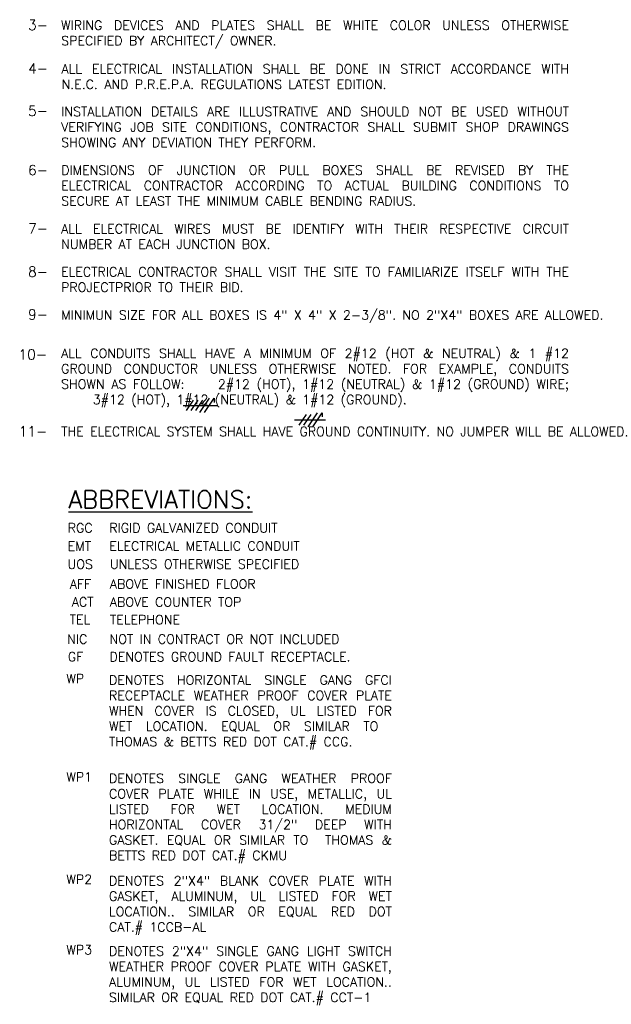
# Model space of a CAD drawing. Header units: inches. Extents: x 23373 to 33923, y 1540 to 5670.
# Tile 100 of 106: x 31516 to 31740, y 3302 to 3675. Entities that reach past the tile are written whole.
import ezdxf
from ezdxf.enums import TextEntityAlignment as Align

# ---------------------------------------------------------------- set-up
doc = ezdxf.new("R2010")
doc.units = ezdxf.units.IN
doc.header["$LTSCALE"] = 2
doc.header["$MEASUREMENT"] = 0
doc.layers.add('1ELECPOWER', color=4, linetype='CONTINUOUS')
doc.layers.add('EL-ANNO-TEXT', color=4, linetype='CONTINUOUS')
doc.styles.add('140ANNO', font='simplex.shx', dxfattribs={"height": 0.14})
doc.styles.add('80ANNO', font='romans.shx', dxfattribs={"width": 0.8, "height": 0.08})
doc.styles.get("Standard").update_dxf_attribs({"font": 'simplex.shx'})

msp = doc.modelspace()

# ---------------------------------------------------------------- linework, layer by layer
at = {"layer": 'EL-ANNO-TEXT', "linetype": 'Continuous'}
for p, q in [((31579.0370688, 3527.27941441), (31581.73339003, 3531.27831827)), ((31580.81101987, 3527.27941441), (31583.50734109, 3531.27831827)), ((31582.58497093, 3527.27941441), (31585.28129215, 3531.27831827)), ((31584.11422178, 3526.61293044), (31587.70931674, 3531.94480224)), ((31585.88817284, 3526.61293044), (31589.4832678, 3531.94480224)), ((31589.4832678, 3531.94480224), (31589.4832678, 3530.37961093)), ((31577.79138189, 3529.27886634), (31590.7733583, 3529.27886634)), ((31619.93086501, 3523.83007352), (31631.75544963, 3523.83007352)), ((31621.79311119, 3521.83062159), (31624.48943242, 3525.82952544)), ((31623.56706226, 3521.83062159), (31626.26338348, 3525.82952544)), ((31625.09631311, 3521.16413761), (31628.69140807, 3526.49600942)), ((31626.87026417, 3521.16413761), (31630.46535913, 3526.49600942)), ((31630.46535913, 3526.49600942), (31630.46535913, 3524.9308181))]:
    msp.add_line(p, q, dxfattribs=at)

# ---------------------------------------------------------------- texts
at = {"layer": '1ELECPOWER', "color": 3}
for s, p in [('RGC', (31534.0443318, 3481.12390638)), ('EMT', (31534.0443318, 3474.23976252)), ('GF', (31534.09748345, 3432.35090389)), ('WP', (31533.53321097, 3424.04730881)), ('WP1', (31533.53321097, 3386.81323941)), ('WP2', (31533.53321097, 3348.04044851)), ('WP3', (31533.53321097, 3321.39048862))]:
    msp.add_text(s, height=3.5, dxfattribs=at).set_placement(p)
for s, p in [('UOS', (31543.57013302, 3467.36618412)), ('AFF', (31542.93589002, 3459.83839363)), ('ACT', (31543.83838815, 3453.10821542)), ('TEL', (31542.56689706, 3446.41147591)), ('NIC', (31541.4902617, 3439.00588453))]:
    msp.add_text(s, height=3.5, dxfattribs=at).set_placement(p, align=Align.RIGHT)
at = {"layer": 'EL-ANNO-TEXT', "style": '80ANNO'}
for s, p in [('3-', (31519.00537185, 3671.40060218)), ('4-', (31519.00537185, 3654.93616311)), ('5-', (31519.00537185, 3638.84571473)), ('6-', (31519.00537185, 3616.44543217)), ('7-', (31519.00537185, 3594.35289265)), ('8-', (31519.00537185, 3577.97999332)), ('9-', (31519.00537185, 3561.79020737)), ('10-', (31515.37887407, 3546.60528363)), ('11-', (31515.42556032, 3517.50170783))]:
    msp.add_text(s, height=3.84, dxfattribs=at).set_placement(p)
at = {"layer": 'EL-ANNO-TEXT', "color": 5, "linetype": 'Continuous', "style": '140ANNO'}
msp.add_text('%%UABBREVIATIONS:', height=6.72, dxfattribs=at).set_placement((31534.34385177, 3490.28916613))
at = {"layer": 'EL-ANNO-TEXT'}
for s, p in [('RIGID GALVANIZED CONDUIT', (31549.79515118, 3481.14196267)), ('ELECTRICAL METALLIC CONDUIT', (31549.79515118, 3474.25781882)), ('UNLESS OTHERWISE SPECIFIED', (31550.06255152, 3467.40933088)), ('ABOVE FINISHED FLOOR', (31550.0411491, 3459.88027018)), ('ABOVE COUNTER TOP', (31550.04114245, 3453.05634357)), ('TELEPHONE', (31550.04114245, 3446.35960405)), ('NOT IN CONTRACT OR NOT INCLUDED', (31549.88105113, 3439.00261347)), ('DENOTES GROUND FAULT RECEPTACLE.', (31549.87453156, 3432.33009338))]:
    msp.add_text(s, height=3.5, dxfattribs=at).set_placement(p)
at = {"layer": 'EL-ANNO-TEXT', "linetype": 'Continuous', "char_height": 3.5, "attachment_point": 1}
for s, insert, width in [('\\pxqj;WIRING DEVICES AND PLATES SHALL BE WHITE COLOR UNLESS OTHERWISE SPECIFIED BY ARCHITECT/ OWNER.', (31531.57166986, 3674.9473441), 208.4529938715), ('\\pxqj;ALL ELECTRICAL INSTALLATION SHALL BE DONE IN STRICT ACCORDANCE WITH N.E.C. AND P.R.E.P.A. REGULATIONS LATEST EDITION.', (31531.70797116, 3658.41497733), 208.316692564), ('\\pxqj;INSTALLATION DETAILS ARE ILLUSTRATIVE AND SHOULD NOT BE USED WITHOUT VERIFYING JOB SITE CONDITIONS, CONTRACTOR SHALL SUBMIT SHOP DRAWINGS SHOWING ANY DEVIATION THEY PERFORM.', (31531.58723571, 3642.25821078), 208.4374280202), ('\\pxqj;DIMENSIONS OF JUNCTION OR PULL BOXES SHALL BE REVISED BY THE ELECTRICAL CONTRACTOR ACCORDING TO ACTUAL BUILDING CONDITIONS TO SECURE AT LEAST THE MINIMUM CABLE BENDING RADIUS.', (31531.57972753, 3620.07652716), 208.4449362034), ('\\pxqj;ALL ELECTRICAL WIRES MUST BE IDENTIFY WITH THEIR RESPECTIVE CIRCUIT NUMBER AT EACH JUNCTION BOX.', (31531.56321561, 3597.87180537), 208.4614481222), ('\\pxqj;ELECTRICAL CONTRACTOR SHALL VISIT THE SITE TO FAMILIARIZE ITSELF WITH THE PROJECTPRIOR TO THEIR BID.', (31531.53212275, 3581.58690502), 208.4925409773), ('\\pxqj;MINIMUN SIZE FOR ALL BOXES IS 4" X 4" X 2-3/8". NO 2"X4" BOXES ARE ALLOWED.', (31531.540577, 3565.22173021), 208.4840867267), ('\\pxqj,t0;ALL CONDUITS SHALL HAVE A MINIMUM OF 2#12 (HOT & NEUTRAL) & 1 #12 GROUND CONDUCTOR UNLESS OTHERWISE NOTED. FOR EXAMPLE, CONDUITS SHOWN AS FOLLOW:     2#12 (HOT), 1#12 (NEUTRAL) & 1#12 (GROUND) WIRE;      3#12 (HOT), 1#12 (NEUTRAL) & 1#12 (GROUND).                                             ', (31531.54311328, 3550.72360763), 208.4815504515), ('\\pxqj;THE ELECTRICAL SYSTEM SHALL HAVE GROUND CONTINUITY. NO JUMPER WILL BE ALLOWED.', (31531.57026082, 3521.11972677), 208.4544029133)]:
    msp.add_mtext(s, dxfattribs=dict(at, insert=insert, width=width))
at = {"layer": 'EL-ANNO-TEXT', "char_height": 3.5, "width": 116.1526555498, "attachment_point": 1}
for s, insert in [('\\pxqj;DENOTES HORIZONTAL SINGLE GANG GFCI RECEPTACLE WEATHER PROOF COVER PLATE WHEN COVER IS CLOSED, UL LISTED FOR WET LOCATION. EQUAL OR SIMILAR TO  THOMAS & BETTS RED DOT CAT.# CCG.', (31549.6755864, 3427.01548045)), ('\\A1;\\pxqj;DENOTES SINGLE GANG WEATHER PROOF COVER PLATE WHILE IN USE, METALLIC, UL LISTED FOR WET LOCATION. MEDIUM HORIZONTAL COVER 31/2" DEEP WITH GASKET. EQUAL OR SIMILAR TO  THOMAS & BETTS RED DOT CAT.# CKMU', (31549.6755864, 3389.78141106)), ('\\pxqj;DENOTES 2"X4" BLANK COVER PLATE WITH GASKET, ALUMINUM, UL LISTED FOR WET LOCATION.. SIMILAR OR EQUAL RED DOT CAT.# 1CCB-AL', (31549.6755864, 3351.00862016)), ('\\pxqj;DENOTES 2"X4" SINGLE GANG LIGHT SWITCH WEATHER PROOF COVER PLATE WITH GASKET, ALUMINUM, UL LISTED FOR WET LOCATION.. SIMILAR OR EQUAL RED DOT CAT.# CCT-1', (31549.6755864, 3324.35866027))]:
    msp.add_mtext(s, dxfattribs=dict(at, insert=insert))

doc.saveas('drawing.dxf')
